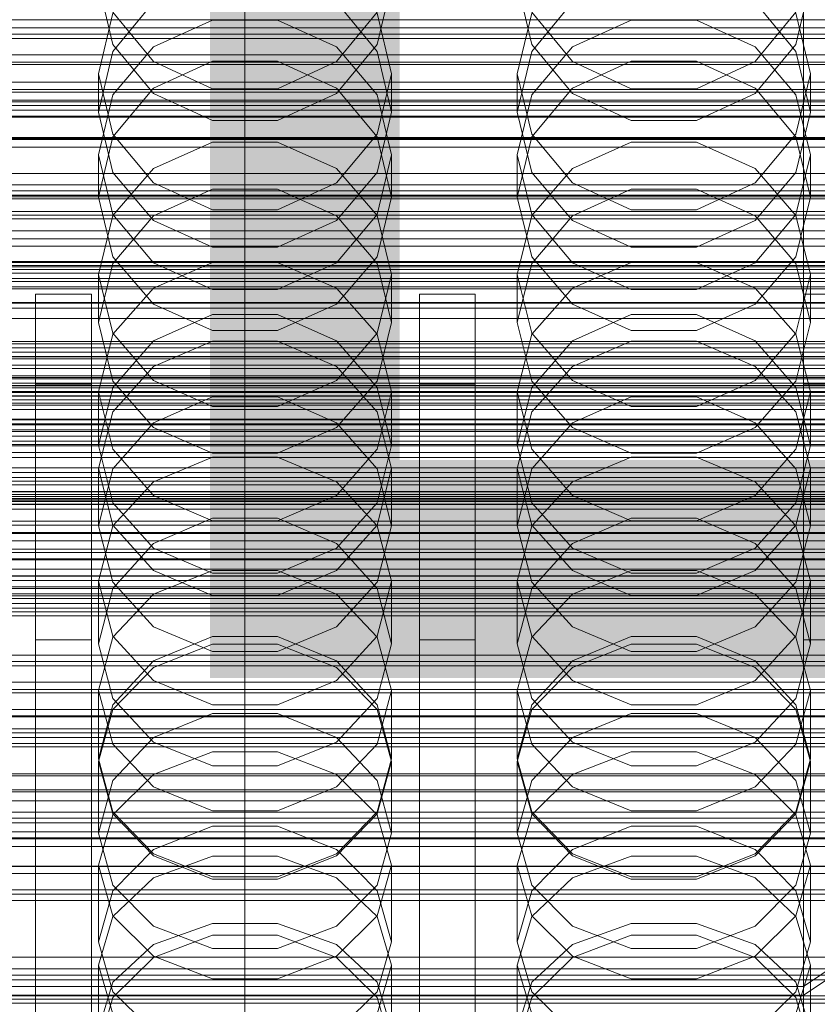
# Model space of a CAD drawing. Header units: millimetres. Extents: x -2233 to 61924, y -68080 to 6847.
# Tile 134 of 256: x 18 to 132, y -34523 to -34382. Entities that reach past the tile are written whole.
import ezdxf

# ---------------------------------------------------------------- set-up
doc = ezdxf.new("R2010")
doc.units = ezdxf.units.MM
for name, color, linetype, lineweight in [('COTAS_O', 1, 'Continuous', 0), ('COTAS_P', 1, 'Continuous', 0), ('frontal_briquetadora', 7, 'Continuous', 0), ('frontal_C01', 7, 'Continuous', 0), ('frontal_C02', 7, 'Continuous', 0), ('frontal_C03', 7, 'Continuous', 0), ('frontal_mezcladora', 7, 'Continuous', 0), ('frontal_secador', 7, 'Continuous', 0), ('frontal_tolva', 7, 'Continuous', 0), ('frontal_tolva-C01', 7, 'Continuous', 0)]:
    doc.layers.add(name, color=color, linetype=linetype, lineweight=lineweight)
doc.dimstyles.new('R19_100', dxfattribs={"dimtxt": 250, "dimasz": 150, "dimexe": 150, "dimexo": 80, "dimgap": 100, "dimtad": 1, "dimtih": 1, "dimtoh": 1, "dimdsep": 46, "dimcen": 0.09, "dimadec": 0, "dimazin": 0, "dimtfac": 1, "dimtdec": 4, "dimtofl": 0, "dimtmove": 0, "dimatfit": 3, "dimfxl": 1, "dimtolj": 1, "dimtzin": 0, "dimarcsym": 0})

# ---------------------------------------------------------------- blocks, each defined once
blk = doc.blocks.new('DIM_R28_48')
at = {"layer": 'COTAS_P'}
for p, q in [((-1750, -34600), (-1600, -34555)), ((2600, -34600), (2450, -34555)), ((-1750, -35500), (-1750, -34600)), ((-1750, -34600), (2600, -34600)), ((-1750, -34600), (-1600, -34645)), ((2600, -34600), (2450, -34645)), ((2600, -35500), (2600, -34600))]:
    blk.add_line(p, q, dxfattribs=at)
blk.add_text('4350 P', height=250, dxfattribs=at).set_placement((425, -34500))
blk = doc.blocks.new('DIM_R28_50')
at = {"layer": 'COTAS_P'}
for p, q in [((1705.78, -34504.95), (1551.9, -34475.9)), ((-194.22, -34704.95), (1705.78, -34504.95)), ((1705.78, -34504.95), (1561.32, -34565.4)), ((1800, -35400), (1705.78, -34504.95)), ((-194.22, -34704.95), (-49.75, -34644.49)), ((-100, -35600), (-194.22, -34704.95)), ((-194.22, -34704.95), (-40.33, -34734))]:
    blk.add_line(p, q, dxfattribs=at)
blk.add_text('1910.5 P', height=250, rotation=6.009, dxfattribs=at).set_placement((745.32, -34505.49))
blk = doc.blocks.new('DIM_R28_52')
at = {"layer": 'COTAS_O'}
for p, q in [((-1725, -33700), (-1575, -33655)), ((1725, -33700), (1575, -33655)), ((-1725, -34400), (-1725, -33700)), ((-1725, -33700), (1725, -33700)), ((-1725, -33700), (-1575, -33745)), ((1725, -33700), (1575, -33745)), ((1725, -34400), (1725, -33700))]:
    blk.add_line(p, q, dxfattribs=at)
blk.add_text('3450 O', height=250, dxfattribs=at).set_placement((0, -33600))
blk = doc.blocks.new('DIM_R28_53')
at = {"layer": 'COTAS_P'}
for p, q in [((-150, -32300), (550, -32300)), ((550, -32300), (505, -32450)), ((550, -34900), (550, -32300)), ((550, -32300), (595, -32450)), ((550, -34900), (505, -34750)), ((550, -34900), (595, -34750)), ((-150, -34900), (550, -34900))]:
    blk.add_line(p, q, dxfattribs=at)
blk.add_text('2600 P', height=250, rotation=90, dxfattribs=at).set_placement((450, -33600))
blk = doc.blocks.new('DIM_R28_55')
at = {"layer": 'COTAS_O'}
for p, q in [((-650, -33700), (50, -33700)), ((50, -33700), (5, -33850)), ((50, -34900), (50, -33700)), ((50, -33700), (95, -33850)), ((50, -34900), (5, -34750)), ((50, -34900), (95, -34750)), ((-650, -34900), (50, -34900))]:
    blk.add_line(p, q, dxfattribs=at)
blk.add_text('1200 O', height=250, rotation=90, dxfattribs=at).set_placement((-50, -34300))
blk = doc.blocks.new('DIM_R28_56')
at = {"layer": 'COTAS_O'}
for p, q in [((-650, -34200), (-500, -34155)), ((650, -34200), (500, -34155)), ((-650, -34900), (-650, -34200)), ((-650, -34200), (650, -34200)), ((-650, -34200), (-500, -34245)), ((650, -34200), (500, -34245)), ((650, -34900), (650, -34200))]:
    blk.add_line(p, q, dxfattribs=at)
blk.add_text('1300 O', height=250, dxfattribs=at).set_placement((0, -34100))
blk = doc.blocks.new('DIM_R28_61')
at = {"layer": 'COTAS_P'}
for p, q in [((-305, -34680), (395, -34680)), ((395, -34680), (350, -34830)), ((395, -36000), (395, -34680)), ((395, -34680), (440, -34830)), ((395, -36000), (350, -35850)), ((395, -36000), (440, -35850)), ((-305, -36000), (395, -36000))]:
    blk.add_line(p, q, dxfattribs=at)
blk.add_text('1320 P', height=250, rotation=90, dxfattribs=at).set_placement((295, -35340))

msp = doc.modelspace()

# ---------------------------------------------------------------- linework, layer by layer
at = {"layer": 'frontal_briquetadora'}
for p, q in [((31.08, -34385.296), (29, -34376.522)), ((71, -34376.522), (68.92, -34385.296)), ((91.08, -34385.296), (89, -34376.522)), ((131, -34376.522), (128.92, -34385.296)), ((31.08, -34386.283), (36.906, -34379.254)), ((63.094, -34379.254), (68.92, -34386.283)), ((91.08, -34386.283), (96.906, -34379.254)), ((123.094, -34379.254), (128.92, -34386.283)), ((31.08, -34380.809), (29, -34389.484)), ((31.08, -34380.664), (36.907, -34387.722)), ((63.093, -34387.722), (68.92, -34380.664)), ((71, -34389.484), (68.92, -34380.809)), ((91.08, -34380.809), (89, -34389.484)), ((91.08, -34380.664), (96.907, -34387.722)), ((123.093, -34387.722), (128.92, -34380.664)), ((131, -34389.484), (128.92, -34380.809)), ((36.907, -34385.622), (45.327, -34381.804)), ((45.327, -34381.804), (54.673, -34381.804)), ((54.673, -34381.804), (63.093, -34385.622)), ((96.907, -34385.622), (105.327, -34381.804)), ((105.327, -34381.804), (114.673, -34381.804)), ((114.673, -34381.804), (123.093, -34385.622)), ((36.906, -34392.292), (31.08, -34385.296)), ((31.08, -34392.502), (36.907, -34385.622)), ((63.093, -34385.622), (68.92, -34392.502)), ((68.92, -34385.296), (63.094, -34392.292)), ((96.906, -34392.292), (91.08, -34385.296)), ((91.08, -34392.502), (96.907, -34385.622)), ((123.093, -34385.622), (128.92, -34392.502)), ((128.92, -34385.296), (123.094, -34392.292)), ((29, -34394.99), (31.08, -34386.283)), ((68.92, -34386.283), (71, -34394.99)), ((89, -34394.99), (91.08, -34386.283)), ((128.92, -34386.283), (131, -34394.99)), ((45.326, -34387.688), (36.906, -34391.571)), ((36.907, -34387.722), (45.327, -34391.639)), ((54.674, -34387.688), (45.326, -34387.688)), ((54.673, -34391.639), (63.093, -34387.722)), ((63.094, -34391.571), (54.674, -34387.688)), ((105.326, -34387.688), (96.906, -34391.571)), ((96.907, -34387.722), (105.327, -34391.639)), ((114.674, -34387.688), (105.326, -34387.688)), ((114.673, -34391.639), (123.093, -34387.722)), ((123.094, -34391.571), (114.674, -34387.688)), ((29, -34389.484), (29, -34394.99)), ((29, -34389.484), (31.08, -34398.159)), ((68.92, -34398.159), (71, -34389.484)), ((71, -34389.484), (71, -34394.99)), ((89, -34389.484), (89, -34394.99)), ((89, -34389.484), (91.08, -34398.159)), ((128.92, -34398.159), (131, -34389.484)), ((131, -34389.484), (131, -34394.99)), ((36.906, -34391.571), (31.08, -34398.53)), ((45.327, -34391.639), (54.673, -34391.639)), ((68.92, -34398.53), (63.094, -34391.571)), ((96.906, -34391.571), (91.08, -34398.53)), ((105.327, -34391.639), (114.673, -34391.639)), ((128.92, -34398.53), (123.094, -34391.571)), ((29, -34401.081), (31.08, -34392.502)), ((45.326, -34396.159), (36.906, -34392.292)), ((63.094, -34392.292), (54.674, -34396.159)), ((68.92, -34392.502), (71, -34401.081)), ((89, -34401.081), (91.08, -34392.502)), ((105.326, -34396.159), (96.906, -34392.292)), ((123.094, -34392.292), (114.674, -34396.159)), ((128.92, -34392.502), (131, -34401.081)), ((31.08, -34403.634), (29, -34394.99)), ((71, -34394.99), (68.92, -34403.634)), ((91.08, -34403.634), (89, -34394.99)), ((131, -34394.99), (128.92, -34403.634)), ((54.674, -34396.159), (45.326, -34396.159)), ((114.674, -34396.159), (105.326, -34396.159)), ((31.08, -34398.53), (29, -34407.145)), ((31.08, -34398.159), (36.907, -34405.116)), ((63.093, -34405.116), (68.92, -34398.159)), ((71, -34407.145), (68.92, -34398.53)), ((91.08, -34398.53), (89, -34407.145)), ((91.08, -34398.159), (96.907, -34405.116)), ((123.093, -34405.116), (128.92, -34398.159)), ((131, -34407.145), (128.92, -34398.53)), ((36.907, -34403.051), (45.327, -34399.304)), ((45.327, -34399.304), (54.673, -34399.304)), ((54.673, -34399.304), (63.093, -34403.051)), ((96.907, -34403.051), (105.327, -34399.304)), ((105.327, -34399.304), (114.673, -34399.304)), ((114.673, -34399.304), (123.093, -34403.051)), ((29, -34401.081), (29, -34407.145)), ((31.08, -34409.66), (29, -34401.081)), ((71, -34401.081), (68.92, -34409.66)), ((71, -34401.081), (71, -34407.145)), ((89, -34401.081), (89, -34407.145)), ((91.08, -34409.66), (89, -34401.081)), ((131, -34401.081), (128.92, -34409.66)), ((131, -34401.081), (131, -34407.145)), ((31.08, -34409.801), (36.907, -34403.051)), ((36.906, -34410.517), (31.08, -34403.634)), ((63.093, -34403.051), (68.92, -34409.801)), ((68.92, -34403.634), (63.094, -34410.517)), ((91.08, -34409.801), (96.907, -34403.051)), ((96.906, -34410.517), (91.08, -34403.634)), ((123.093, -34403.051), (128.92, -34409.801)), ((128.92, -34403.634), (123.094, -34410.517)), ((36.907, -34405.116), (45.327, -34408.976)), ((54.673, -34408.976), (63.093, -34405.116)), ((96.907, -34405.116), (105.327, -34408.976)), ((114.673, -34408.976), (123.093, -34405.116)), ((29, -34407.145), (31.08, -34415.689)), ((45.326, -34405.988), (36.906, -34409.807)), ((54.674, -34405.988), (45.326, -34405.988)), ((63.094, -34409.807), (54.674, -34405.988)), ((68.92, -34415.689), (71, -34407.145)), ((89, -34407.145), (91.08, -34415.689)), ((105.326, -34405.988), (96.906, -34409.807)), ((114.674, -34405.988), (105.326, -34405.988)), ((123.094, -34409.807), (114.674, -34405.988)), ((128.92, -34415.689), (131, -34407.145)), ((29, -34418.219), (31.08, -34409.801)), ((36.907, -34416.54), (31.08, -34409.66)), ((36.906, -34409.807), (31.08, -34416.648)), ((45.327, -34408.976), (54.673, -34408.976)), ((68.92, -34409.66), (63.093, -34416.54)), ((68.92, -34416.648), (63.094, -34409.807)), ((68.92, -34409.801), (71, -34418.219)), ((89, -34418.219), (91.08, -34409.801)), ((96.907, -34416.54), (91.08, -34409.66)), ((96.906, -34409.807), (91.08, -34416.648)), ((105.327, -34408.976), (114.673, -34408.976)), ((128.92, -34409.66), (123.093, -34416.54)), ((128.92, -34416.648), (123.094, -34409.807)), ((128.92, -34409.801), (131, -34418.219)), ((45.326, -34414.319), (36.906, -34410.517)), ((63.094, -34410.517), (54.674, -34414.319)), ((105.326, -34414.319), (96.906, -34410.517)), ((123.094, -34410.517), (114.674, -34414.319)), ((54.674, -34414.319), (45.326, -34414.319)), ((114.674, -34414.319), (105.326, -34414.319)), ((31.08, -34416.648), (29, -34425.108)), ((31.08, -34415.689), (36.906, -34422.488)), ((45.327, -34416.505), (36.907, -34420.17)), ((45.327, -34420.358), (36.907, -34416.54)), ((54.673, -34416.505), (45.327, -34416.505)), ((63.093, -34420.17), (54.673, -34416.505)), ((63.093, -34416.54), (54.673, -34420.358)), ((63.094, -34422.488), (68.92, -34415.689)), ((71, -34425.108), (68.92, -34416.648)), ((91.08, -34416.648), (89, -34425.108)), ((91.08, -34415.689), (96.906, -34422.488)), ((105.327, -34416.505), (96.907, -34420.17)), ((105.327, -34420.358), (96.907, -34416.54)), ((114.673, -34416.505), (105.327, -34416.505)), ((123.093, -34420.17), (114.673, -34416.505)), ((123.093, -34416.54), (114.673, -34420.358)), ((123.094, -34422.488), (128.92, -34415.689)), ((131, -34425.108), (128.92, -34416.648)), ((29, -34418.219), (29, -34425.108)), ((29, -34418.219), (31.08, -34426.637)), ((68.92, -34426.637), (71, -34418.219)), ((71, -34418.219), (71, -34425.108)), ((89, -34418.219), (89, -34425.108)), ((89, -34418.219), (91.08, -34426.637)), ((128.92, -34426.637), (131, -34418.219)), ((131, -34418.219), (131, -34425.108)), ((36.907, -34420.17), (31.08, -34426.776)), ((54.673, -34420.358), (45.327, -34420.358)), ((68.92, -34426.776), (63.093, -34420.17)), ((96.907, -34420.17), (91.08, -34426.776)), ((114.673, -34420.358), (105.327, -34420.358)), ((128.92, -34426.776), (123.093, -34420.17)), ((36.906, -34422.488), (45.326, -34426.241)), ((54.674, -34426.241), (63.094, -34422.488)), ((96.906, -34422.488), (105.326, -34426.241)), ((114.674, -34426.241), (123.094, -34422.488)), ((36.906, -34427.72), (45.326, -34423.972)), ((45.326, -34423.972), (54.674, -34423.972)), ((54.674, -34423.972), (63.094, -34427.72)), ((96.906, -34427.72), (105.326, -34423.972)), ((105.326, -34423.972), (114.674, -34423.972)), ((114.674, -34423.972), (123.094, -34427.72)), ((31.08, -34433.486), (29, -34425.108)), ((71, -34425.108), (68.92, -34433.486)), ((91.08, -34433.486), (89, -34425.108)), ((131, -34425.108), (128.92, -34433.486)), ((31.08, -34426.776), (29, -34435.012)), ((31.08, -34426.637), (36.907, -34433.388)), ((45.326, -34426.241), (54.674, -34426.241)), ((63.093, -34433.388), (68.92, -34426.637)), ((71, -34435.012), (68.92, -34426.776)), ((91.08, -34426.776), (89, -34435.012)), ((91.08, -34426.637), (96.907, -34433.388)), ((105.326, -34426.241), (114.674, -34426.241)), ((123.093, -34433.388), (128.92, -34426.637)), ((131, -34435.012), (128.92, -34426.776)), ((31.08, -34434.426), (36.906, -34427.72)), ((36.907, -34431.392), (45.327, -34427.785)), ((45.327, -34427.785), (54.673, -34427.785)), ((54.673, -34427.785), (63.093, -34431.392)), ((63.094, -34427.72), (68.92, -34434.426)), ((91.08, -34434.426), (96.906, -34427.72)), ((96.907, -34431.392), (105.327, -34427.785)), ((105.327, -34427.785), (114.673, -34427.785)), ((114.673, -34427.785), (123.093, -34431.392)), ((123.094, -34427.72), (128.92, -34434.426)), ((31.08, -34437.891), (36.907, -34431.392)), ((63.093, -34431.392), (68.92, -34437.891)), ((91.08, -34437.891), (96.907, -34431.392)), ((123.093, -34431.392), (128.92, -34437.891)), ((36.906, -34440.145), (31.08, -34433.486)), ((36.907, -34433.388), (45.327, -34437.134)), ((54.673, -34437.134), (63.093, -34433.388)), ((68.92, -34433.486), (63.094, -34440.145)), ((96.906, -34440.145), (91.08, -34433.486)), ((96.907, -34433.388), (105.327, -34437.134)), ((114.673, -34437.134), (123.093, -34433.388)), ((128.92, -34433.486), (123.094, -34440.145)), ((200, -34434.477), (-160, -34434.477)), ((29, -34442.708), (31.08, -34434.426)), ((29, -34435.012), (29, -34442.708)), ((29, -34435.012), (31.08, -34443.249)), ((68.92, -34434.426), (71, -34442.708)), ((68.92, -34443.249), (71, -34435.012)), ((71, -34435.012), (71, -34442.708)), ((89, -34442.708), (91.08, -34434.426)), ((89, -34435.012), (89, -34442.708)), ((89, -34435.012), (91.08, -34443.249)), ((128.92, -34434.426), (131, -34442.708)), ((128.92, -34443.249), (131, -34435.012)), ((131, -34435.012), (131, -34442.708)), ((45.326, -34435.765), (36.906, -34439.459)), ((54.674, -34435.765), (45.326, -34435.765)), ((63.094, -34439.459), (54.674, -34435.765)), ((105.326, -34435.765), (96.906, -34439.459)), ((114.674, -34435.765), (105.326, -34435.765)), ((123.094, -34439.459), (114.674, -34435.765)), ((29, -34445.996), (31.08, -34437.891)), ((45.327, -34437.134), (54.673, -34437.134)), ((68.92, -34437.891), (71, -34445.996)), ((89, -34445.996), (91.08, -34437.891)), ((105.327, -34437.134), (114.673, -34437.134)), ((128.92, -34437.891), (131, -34445.996)), ((36.906, -34439.459), (31.08, -34446.067)), ((68.92, -34446.067), (63.094, -34439.459)), ((96.906, -34439.459), (91.08, -34446.067)), ((128.92, -34446.067), (123.094, -34439.459)), ((-160, -34439.62), (200, -34439.62)), ((45.326, -34443.818), (36.906, -34440.145)), ((63.094, -34440.145), (54.674, -34443.818)), ((105.326, -34443.818), (96.906, -34440.145)), ((123.094, -34440.145), (114.674, -34443.818)), ((31.08, -34450.901), (29, -34442.708)), ((31.08, -34443.249), (36.907, -34449.855)), ((63.093, -34449.855), (68.92, -34443.249)), ((71, -34442.708), (68.92, -34450.901)), ((91.08, -34450.901), (89, -34442.708)), ((91.08, -34443.249), (96.907, -34449.855)), ((123.093, -34449.855), (128.92, -34443.249)), ((131, -34442.708), (128.92, -34450.901)), ((36.907, -34447.906), (45.327, -34444.394)), ((54.674, -34443.818), (45.326, -34443.818)), ((45.327, -34444.394), (54.673, -34444.394)), ((54.673, -34444.394), (63.093, -34447.906)), ((96.907, -34447.906), (105.327, -34444.394)), ((114.674, -34443.818), (105.326, -34443.818)), ((105.327, -34444.394), (114.673, -34444.394)), ((114.673, -34444.394), (123.093, -34447.906)), ((29, -34445.996), (29, -34454.221)), ((31.08, -34454.101), (29, -34445.996)), ((31.08, -34446.067), (29, -34454.221)), ((71, -34445.996), (68.92, -34454.101)), ((71, -34454.221), (68.92, -34446.067)), ((71, -34445.996), (71, -34454.221)), ((89, -34445.996), (89, -34454.221)), ((91.08, -34454.101), (89, -34445.996)), ((91.08, -34446.067), (89, -34454.221)), ((131, -34445.996), (128.92, -34454.101)), ((131, -34454.221), (128.92, -34446.067)), ((131, -34445.996), (131, -34454.221)), ((31.08, -34454.234), (36.907, -34447.906)), ((63.093, -34447.906), (68.92, -34454.234)), ((91.08, -34454.234), (96.907, -34447.906)), ((123.093, -34447.906), (128.92, -34454.234)), ((36.907, -34449.855), (45.327, -34453.52)), ((54.673, -34453.52), (63.093, -34449.855)), ((96.907, -34449.855), (105.327, -34453.52)), ((114.673, -34453.52), (123.093, -34449.855)), ((200, -34451.11), (-160, -34451.11)), ((36.906, -34457.404), (31.08, -34450.901)), ((68.92, -34450.901), (63.094, -34457.404)), ((96.906, -34457.404), (91.08, -34450.901)), ((128.92, -34450.901), (123.094, -34457.404)), ((45.326, -34453.127), (36.906, -34456.734)), ((54.674, -34453.127), (45.326, -34453.127)), ((45.327, -34453.52), (54.673, -34453.52)), ((63.094, -34456.734), (54.674, -34453.127)), ((105.326, -34453.127), (96.906, -34456.734)), ((114.674, -34453.127), (105.326, -34453.127)), ((105.327, -34453.52), (114.673, -34453.52)), ((123.094, -34456.734), (114.674, -34453.127)), ((29, -34454.221), (31.08, -34462.278)), ((29, -34462.125), (31.08, -34454.234)), ((36.907, -34460.601), (31.08, -34454.101)), ((68.92, -34454.101), (63.093, -34460.601)), ((68.92, -34462.278), (71, -34454.221)), ((68.92, -34454.234), (71, -34462.125)), ((89, -34454.221), (91.08, -34462.278)), ((89, -34462.125), (91.08, -34454.234)), ((96.907, -34460.601), (91.08, -34454.101)), ((128.92, -34454.101), (123.093, -34460.601)), ((128.92, -34462.278), (131, -34454.221)), ((128.92, -34454.234), (131, -34462.125)), ((-160, -34457.538), (200, -34457.538)), ((36.906, -34456.734), (31.08, -34463.181)), ((45.326, -34460.988), (36.906, -34457.404)), ((63.094, -34457.404), (54.674, -34460.988)), ((68.92, -34463.18), (63.094, -34456.734)), ((96.906, -34456.734), (91.08, -34463.181)), ((105.326, -34460.988), (96.906, -34457.404)), ((123.094, -34457.404), (114.674, -34460.988)), ((128.92, -34463.18), (123.094, -34456.734)), ((45.327, -34460.596), (36.907, -34464.004)), ((45.327, -34464.208), (36.907, -34460.601)), ((54.673, -34460.596), (45.327, -34460.596)), ((63.093, -34464.004), (54.673, -34460.596)), ((63.093, -34460.601), (54.673, -34464.208)), ((105.327, -34460.596), (96.907, -34464.004)), ((105.327, -34464.208), (96.907, -34460.601)), ((114.673, -34460.596), (105.327, -34460.596)), ((123.093, -34464.004), (114.673, -34460.596)), ((123.093, -34460.601), (114.673, -34464.208)), ((200, -34461.368), (-160, -34461.368)), ((29, -34462.125), (29, -34471.125)), ((29, -34462.125), (31.08, -34470.016)), ((54.674, -34460.988), (45.326, -34460.988)), ((68.92, -34470.016), (71, -34462.125)), ((71, -34462.125), (71, -34471.125)), ((89, -34462.125), (89, -34471.125)), ((89, -34462.125), (91.08, -34470.016)), ((114.674, -34460.988), (105.326, -34460.988)), ((128.92, -34470.016), (131, -34462.125)), ((131, -34462.125), (131, -34471.125)), ((31.08, -34463.181), (29, -34471.125)), ((31.08, -34462.278), (36.906, -34468.668)), ((63.094, -34468.668), (68.92, -34462.278)), ((71, -34471.125), (68.92, -34463.18)), ((91.08, -34463.181), (89, -34471.125)), ((91.08, -34462.278), (96.906, -34468.668)), ((123.094, -34468.668), (128.92, -34462.278)), ((131, -34471.125), (128.92, -34463.18)), ((-160, -34463.94), (200, -34463.94)), ((36.907, -34464.004), (31.08, -34470.145)), ((54.673, -34464.208), (45.327, -34464.208)), ((68.92, -34470.145), (63.093, -34464.004)), ((96.907, -34464.004), (91.08, -34470.145)), ((114.673, -34464.208), (105.327, -34464.208)), ((128.92, -34470.145), (123.093, -34464.004)), ((36.906, -34468.668), (45.326, -34472.188)), ((54.674, -34472.188), (63.094, -34468.668)), ((96.906, -34468.668), (105.326, -34472.188)), ((114.674, -34472.188), (123.094, -34468.668)), ((31.08, -34470.145), (29, -34477.803)), ((31.08, -34470.016), (36.907, -34476.344)), ((36.906, -34473.572), (45.326, -34470.06)), ((45.326, -34470.06), (54.674, -34470.06)), ((54.674, -34470.06), (63.094, -34473.572)), ((63.093, -34476.344), (68.92, -34470.016)), ((71, -34477.803), (68.92, -34470.145)), ((91.08, -34470.145), (89, -34477.803)), ((91.08, -34470.016), (96.907, -34476.344)), ((96.906, -34473.572), (105.326, -34470.06)), ((105.326, -34470.06), (114.674, -34470.06)), ((114.674, -34470.06), (123.094, -34473.572)), ((123.093, -34476.344), (128.92, -34470.016)), ((131, -34477.803), (128.92, -34470.145)), ((31.08, -34478.964), (29, -34471.125)), ((36.907, -34474.485), (45.327, -34471.151)), ((45.327, -34471.151), (54.673, -34471.151)), ((54.673, -34471.151), (63.093, -34474.485)), ((71, -34471.125), (68.92, -34478.964)), ((91.08, -34478.964), (89, -34471.125)), ((96.907, -34474.485), (105.327, -34471.151)), ((105.327, -34471.151), (114.673, -34471.151)), ((114.673, -34471.151), (123.093, -34474.485)), ((131, -34471.125), (128.92, -34478.964)), ((45.326, -34472.188), (54.674, -34472.188)), ((105.326, -34472.188), (114.674, -34472.188)), ((31.08, -34479.841), (36.906, -34473.572)), ((31.08, -34480.494), (36.907, -34474.485)), ((63.093, -34474.485), (68.92, -34480.494)), ((63.094, -34473.572), (68.92, -34479.841)), ((91.08, -34479.841), (96.906, -34473.572)), ((91.08, -34480.494), (96.907, -34474.485)), ((123.093, -34474.485), (128.92, -34480.494)), ((123.094, -34473.572), (128.92, -34479.841)), ((36.907, -34476.344), (45.327, -34479.856)), ((54.673, -34479.856), (63.093, -34476.344)), ((96.907, -34476.344), (105.327, -34479.856)), ((114.673, -34479.856), (123.093, -34476.344)), ((200, -34478.149), (-160, -34478.149)), ((29, -34477.803), (29, -34487.557)), ((29, -34477.803), (31.08, -34485.461)), ((36.906, -34485.172), (31.08, -34478.964)), ((68.92, -34478.964), (63.094, -34485.172)), ((68.92, -34485.461), (71, -34477.803)), ((71, -34477.803), (71, -34487.557)), ((89, -34477.803), (89, -34487.557)), ((89, -34477.803), (91.08, -34485.461)), ((96.906, -34485.172), (91.08, -34478.964)), ((128.92, -34478.964), (123.094, -34485.172)), ((128.92, -34485.461), (131, -34477.803)), ((131, -34477.803), (131, -34487.557)), ((29, -34487.557), (31.08, -34479.841)), ((45.327, -34479.856), (54.673, -34479.856)), ((68.92, -34479.841), (71, -34487.557)), ((89, -34487.557), (91.08, -34479.841)), ((105.327, -34479.856), (114.673, -34479.856)), ((128.92, -34479.841), (131, -34487.557)), ((-160, -34481.433), (200, -34481.433)), ((29, -34487.986), (31.08, -34480.494)), ((45.326, -34481.091), (36.906, -34484.534)), ((54.674, -34481.091), (45.326, -34481.091)), ((63.094, -34484.534), (54.674, -34481.091)), ((68.92, -34480.494), (71, -34487.986)), ((89, -34487.986), (91.08, -34480.494)), ((105.326, -34481.091), (96.906, -34484.534)), ((114.674, -34481.091), (105.326, -34481.091)), ((123.094, -34484.534), (114.674, -34481.091)), ((128.92, -34480.494), (131, -34487.986)), ((-160, -34483.291), (200, -34483.291)), ((36.906, -34484.534), (31.08, -34490.676)), ((68.92, -34490.676), (63.094, -34484.534)), ((96.906, -34484.534), (91.08, -34490.676)), ((128.92, -34490.676), (123.094, -34484.534)), ((-160, -34485.849), (200, -34485.849)), ((31.08, -34485.461), (36.907, -34491.602)), ((45.326, -34488.588), (36.906, -34485.172)), ((63.094, -34485.172), (54.674, -34488.588)), ((63.093, -34491.602), (68.92, -34485.461)), ((91.08, -34485.461), (96.907, -34491.602)), ((105.326, -34488.588), (96.906, -34485.172)), ((123.094, -34485.172), (114.674, -34488.588)), ((123.093, -34491.602), (128.92, -34485.461)), ((36.907, -34489.803), (45.327, -34486.586)), ((45.327, -34486.586), (54.673, -34486.586)), ((54.673, -34486.586), (63.093, -34489.803)), ((96.907, -34489.803), (105.327, -34486.586)), ((105.327, -34486.586), (114.673, -34486.586)), ((114.673, -34486.586), (123.093, -34489.803)), ((31.08, -34495.158), (29, -34487.557)), ((29, -34487.986), (29, -34498.23)), ((31.08, -34495.478), (29, -34487.986)), ((54.674, -34488.588), (45.326, -34488.588)), ((71, -34487.557), (68.92, -34495.158)), ((71, -34487.986), (68.92, -34495.478)), ((71, -34487.986), (71, -34498.23)), ((91.08, -34495.158), (89, -34487.557)), ((89, -34487.986), (89, -34498.23)), ((91.08, -34495.478), (89, -34487.986)), ((114.674, -34488.588), (105.326, -34488.588)), ((131, -34487.557), (128.92, -34495.158)), ((131, -34487.986), (128.92, -34495.478)), ((131, -34487.986), (131, -34498.23)), ((-160, -34489.719), (200, -34489.719)), ((-160, -34489.991), (200, -34489.991)), ((31.08, -34495.6), (36.907, -34489.803)), ((63.093, -34489.803), (68.92, -34495.6)), ((91.08, -34495.6), (96.907, -34489.803)), ((123.093, -34489.803), (128.92, -34495.6)), ((31.08, -34490.676), (29, -34498.23)), ((36.907, -34491.602), (45.327, -34495.01)), ((54.673, -34495.01), (63.093, -34491.602)), ((71, -34498.23), (68.92, -34490.676)), ((91.08, -34490.676), (89, -34498.23)), ((96.907, -34491.602), (105.327, -34495.01)), ((114.673, -34495.01), (123.093, -34491.602)), ((131, -34498.23), (128.92, -34490.676)), ((-160, -34492.29), (200, -34492.29)), ((-160, -34493.614), (200, -34493.614)), ((29, -34502.829), (31.08, -34495.6)), ((36.906, -34501.17), (31.08, -34495.158)), ((36.907, -34501.486), (31.08, -34495.478)), ((45.327, -34495.01), (54.673, -34495.01)), ((68.92, -34495.478), (63.093, -34501.486)), ((68.92, -34495.158), (63.094, -34501.17)), ((68.92, -34495.6), (71, -34502.829)), ((89, -34502.829), (91.08, -34495.6)), ((96.906, -34501.17), (91.08, -34495.158)), ((96.907, -34501.486), (91.08, -34495.478)), ((105.327, -34495.01), (114.673, -34495.01)), ((128.92, -34495.478), (123.093, -34501.486)), ((128.92, -34495.158), (123.094, -34501.17)), ((128.92, -34495.6), (131, -34502.829)), ((45.326, -34497.219), (36.906, -34500.552)), ((54.674, -34497.219), (45.326, -34497.219)), ((63.094, -34500.552), (54.674, -34497.219)), ((105.326, -34497.219), (96.906, -34500.552)), ((114.674, -34497.219), (105.326, -34497.219)), ((123.094, -34500.552), (114.674, -34497.219)), ((-160, -34498.03), (200, -34498.03)), ((29, -34498.23), (31.08, -34505.662)), ((68.92, -34505.662), (71, -34498.23)), ((89, -34498.23), (91.08, -34505.662)), ((128.92, -34505.662), (131, -34498.23)), ((36.906, -34500.552), (31.08, -34506.493)), ((45.326, -34504.474), (36.906, -34501.17)), ((45.327, -34504.82), (36.907, -34501.486)), ((45.327, -34501.512), (36.907, -34504.604)), ((54.673, -34501.512), (45.327, -34501.512)), ((63.093, -34501.486), (54.673, -34504.82)), ((63.093, -34504.604), (54.673, -34501.512)), ((63.094, -34501.17), (54.674, -34504.474)), ((68.92, -34506.493), (63.094, -34500.552)), ((96.906, -34500.552), (91.08, -34506.493)), ((105.326, -34504.474), (96.906, -34501.17)), ((105.327, -34504.82), (96.907, -34501.486)), ((105.327, -34501.512), (96.907, -34504.604)), ((114.673, -34501.512), (105.327, -34501.512)), ((123.093, -34501.486), (114.673, -34504.82)), ((123.093, -34504.604), (114.673, -34501.512)), ((123.094, -34501.17), (114.674, -34504.474)), ((128.92, -34506.493), (123.094, -34500.552)), ((29, -34502.829), (29, -34513.787)), ((29, -34502.829), (31.08, -34510.058)), ((68.92, -34510.058), (71, -34502.829)), ((71, -34502.829), (71, -34513.787)), ((89, -34502.829), (89, -34513.787)), ((89, -34502.829), (91.08, -34510.058)), ((128.92, -34510.058), (131, -34502.829)), ((131, -34502.829), (131, -34513.787)), ((36.907, -34504.604), (31.08, -34510.176)), ((31.08, -34505.662), (36.906, -34511.534)), ((54.674, -34504.474), (45.326, -34504.474)), ((54.673, -34504.82), (45.327, -34504.82)), ((68.92, -34510.176), (63.093, -34504.604)), ((63.094, -34511.534), (68.92, -34505.662)), ((96.907, -34504.604), (91.08, -34510.176)), ((91.08, -34505.662), (96.906, -34511.534)), ((114.674, -34504.474), (105.326, -34504.474)), ((114.673, -34504.82), (105.327, -34504.82)), ((128.92, -34510.176), (123.093, -34504.604)), ((123.094, -34511.534), (128.92, -34505.662)), ((31.08, -34506.493), (29, -34513.787)), ((71, -34513.787), (68.92, -34506.493)), ((91.08, -34506.493), (89, -34513.787)), ((131, -34513.787), (128.92, -34506.493)), ((31.08, -34510.058), (36.907, -34515.855)), ((63.093, -34515.855), (68.92, -34510.058)), ((91.08, -34510.058), (96.907, -34515.855)), ((123.093, -34515.855), (128.92, -34510.058)), ((31.08, -34510.176), (29, -34517.123)), ((36.907, -34514.166), (45.327, -34511.161)), ((45.327, -34511.161), (54.673, -34511.161)), ((54.673, -34511.161), (63.093, -34514.166)), ((71, -34517.123), (68.92, -34510.176)), ((91.08, -34510.176), (89, -34517.123)), ((96.907, -34514.166), (105.327, -34511.161)), ((105.327, -34511.161), (114.673, -34511.161)), ((114.673, -34511.161), (123.093, -34514.166)), ((131, -34517.123), (128.92, -34510.176)), ((36.906, -34511.534), (45.326, -34514.76)), ((36.906, -34516.027), (45.326, -34512.811)), ((45.326, -34512.811), (54.674, -34512.811)), ((54.674, -34514.76), (63.094, -34511.534)), ((54.674, -34512.811), (63.094, -34516.027)), ((96.906, -34511.534), (105.326, -34514.76)), ((96.906, -34516.027), (105.326, -34512.811)), ((105.326, -34512.811), (114.674, -34512.811)), ((114.674, -34514.76), (123.094, -34511.534)), ((114.674, -34512.811), (123.094, -34516.027)), ((31.08, -34520.952), (29, -34513.787)), ((31.08, -34519.58), (36.907, -34514.166)), ((63.093, -34514.166), (68.92, -34519.58)), ((71, -34513.787), (68.92, -34520.952)), ((91.08, -34520.952), (89, -34513.787)), ((91.08, -34519.58), (96.907, -34514.166)), ((123.093, -34514.166), (128.92, -34519.58)), ((131, -34513.787), (128.92, -34520.952)), ((45.326, -34514.76), (54.674, -34514.76)), ((105.326, -34514.76), (114.674, -34514.76)), ((31.08, -34521.752), (36.906, -34516.027)), ((36.907, -34515.855), (45.327, -34519.072)), ((54.673, -34519.072), (63.093, -34515.855)), ((63.094, -34516.027), (68.92, -34521.752)), ((91.08, -34521.752), (96.906, -34516.027)), ((96.907, -34515.855), (105.327, -34519.072)), ((114.673, -34519.072), (123.093, -34515.855)), ((123.094, -34516.027), (128.92, -34521.752)), ((29, -34517.123), (29, -34528.769)), ((29, -34517.123), (31.08, -34524.071)), ((68.92, -34524.071), (71, -34517.123)), ((71, -34517.123), (71, -34528.769)), ((89, -34517.123), (89, -34528.769)), ((89, -34517.123), (91.08, -34524.071)), ((128.92, -34524.071), (131, -34517.123)), ((131, -34517.123), (131, -34528.769)), ((29, -34526.331), (31.08, -34519.58)), ((45.327, -34519.072), (54.673, -34519.072)), ((68.92, -34519.58), (71, -34526.331)), ((89, -34526.331), (91.08, -34519.58)), ((105.327, -34519.072), (114.673, -34519.072)), ((128.92, -34519.58), (131, -34526.331)), ((36.906, -34526.603), (31.08, -34520.952)), ((68.92, -34520.952), (63.094, -34526.603)), ((96.906, -34526.603), (91.08, -34520.952)), ((128.92, -34520.952), (123.094, -34526.603)), ((29, -34528.769), (31.08, -34521.752)), ((68.92, -34521.752), (71, -34528.769)), ((89, -34528.769), (91.08, -34521.752)), ((128.92, -34521.752), (131, -34528.769))]:
    msp.add_line(p, q, dxfattribs=at)
at = {"layer": 'frontal_C01'}
for p, q in [((130, -34520.192), (130, -34257.579)), ((130, -34263.359), (130, -34525.972)), ((228.298, -34453.88), (130, -34520.192)), ((130, -34520.192), (0, -34520.192)), ((130, -34782.805), (130, -34520.192))]:
    msp.add_line(p, q, dxfattribs=at)
at = {"layer": 'frontal_C02'}
for p, q in [((130, -34521.432), (130, -34230.937)), ((130, -34236.667), (130, -34527.162)), ((-311.15, -34416.368), (311.15, -34416.368)), ((-311.15, -34416.964), (311.15, -34416.964)), ((-311.15, -34417.501), (311.15, -34417.501)), ((-311.15, -34419.249), (311.15, -34419.249)), ((-311.15, -34420.287), (311.15, -34420.287)), ((-311.15, -34423.068), (311.15, -34423.068)), ((-311.15, -34424.535), (311.15, -34424.535)), ((-311.15, -34428.159), (311.15, -34428.159)), ((-311.15, -34429.956), (311.15, -34429.956)), ((-440, -34432.754), (440, -34432.754)), ((-440, -34432.965), (440, -34432.965)), ((-440, -34433.156), (440, -34433.156)), ((-440, -34433.775), (440, -34433.775)), ((-440, -34434.143), (440, -34434.143)), ((-440, -34435.128), (440, -34435.128)), ((311.15, -34434.176), (-311.15, -34434.176)), ((-440, -34435.648), (440, -34435.648)), ((-311.15, -34436.18), (311.15, -34436.18)), ((-440, -34436.932), (440, -34436.932)), ((-440, -34437.569), (440, -34437.569)), ((440, -34439.064), (-440, -34439.064)), ((-440, -34439.774), (440, -34439.774)), ((-311.15, -34440.709), (311.15, -34440.709)), ((-440, -34441.379), (440, -34441.379)), ((-440, -34442.114), (440, -34442.114)), ((-440, -34443.719), (440, -34443.719)), ((-311.15, -34442.784), (311.15, -34442.784)), ((-440, -34444.429), (440, -34444.429)), ((-440, -34445.925), (440, -34445.925)), ((-440, -34446.561), (440, -34446.561)), ((-440, -34447.845), (440, -34447.845)), ((-311.15, -34447.313), (311.15, -34447.313)), ((-440, -34448.365), (440, -34448.365)), ((-440, -34449.351), (440, -34449.351)), ((-311.15, -34449.317), (311.15, -34449.317)), ((-440, -34449.718), (440, -34449.718)), ((-440, -34450.338), (440, -34450.338)), ((-440, -34450.528), (440, -34450.528)), ((-440, -34450.739), (440, -34450.739)), ((-311.15, -34453.538), (311.15, -34453.538)), ((-311.15, -34455.334), (311.15, -34455.334)), ((228.298, -34455.696), (130, -34521.432)), ((-311.15, -34458.959), (311.15, -34458.959)), ((-311.15, -34460.426), (311.15, -34460.426)), ((-311.15, -34463.207), (311.15, -34463.207)), ((-311.15, -34464.244), (311.15, -34464.244)), ((-311.15, -34465.992), (311.15, -34465.992)), ((-311.15, -34466.529), (311.15, -34466.529)), ((-311.15, -34467.125), (311.15, -34467.125)), ((130, -34521.432), (0, -34521.432)), ((130, -34811.926), (130, -34521.432))]:
    msp.add_line(p, q, dxfattribs=at)
at = {"layer": 'frontal_C03'}
for p, q in [((1250, -34382.923), (-1250, -34382.923)), ((1250, -34383.804), (-1250, -34383.804)), ((1250, -34384.458), (-1250, -34384.458)), ((1250, -34386.765), (-1250, -34386.765)), ((-1250, -34387.823), (1250, -34387.823)), ((1250, -34390.675), (-1250, -34390.675)), ((1250, -34391.732), (-1250, -34391.732)), ((1250, -34394.039), (-1250, -34394.039)), ((-1500, -34395.695), (1500, -34395.695)), ((1250, -34394.693), (-1250, -34394.693)), ((1250, -34395.574), (-1250, -34395.574)), ((1530, -34398.773), (-1530, -34398.773)), ((1530, -34403.773), (-1530, -34403.773)), ((1250, -34405.381), (-1250, -34405.381)), ((1500, -34407.104), (-1500, -34407.104)), ((1250, -34406.262), (-1250, -34406.262)), ((1250, -34406.915), (-1250, -34406.915)), ((1500, -34407.389), (-1500, -34407.389)), ((1250, -34409.223), (-1250, -34409.223)), ((-1250, -34410.28), (1250, -34410.28)), ((1250, -34413.132), (-1250, -34413.132)), ((1250, -34414.19), (-1250, -34414.19)), ((1250, -34416.497), (-1250, -34416.497)), ((1250, -34417.151), (-1250, -34417.151)), ((1250, -34418.032), (-1250, -34418.032)), ((-1500, -34418.797), (1500, -34418.797)), ((-1500, -34422.245), (1500, -34422.245)), ((1250, -34427.838), (-1250, -34427.838)), ((1250, -34428.72), (-1250, -34428.72)), ((1250, -34429.373), (-1250, -34429.373)), ((1500, -34431.228), (-1500, -34431.228)), ((1250, -34431.68), (-1250, -34431.68)), ((-1250, -34432.738), (1250, -34432.738)), ((1250, -34435.59), (-1250, -34435.59)), ((1250, -34436.647), (-1250, -34436.647)), ((1250, -34438.955), (-1250, -34438.955)), ((1250, -34439.608), (-1250, -34439.608)), ((1250, -34440.49), (-1250, -34440.49)), ((1250, -34450.296), (-1250, -34450.296)), ((1250, -34451.177), (-1250, -34451.177)), ((1250, -34451.831), (-1250, -34451.831)), ((1250, -34454.138), (-1250, -34454.138)), ((1500, -34456.351), (-1500, -34456.351)), ((-1250, -34455.195), (1250, -34455.195)), ((1250, -34458.048), (-1250, -34458.048)), ((1250, -34459.105), (-1250, -34459.105)), ((1250, -34461.412), (-1250, -34461.412)), ((1250, -34462.066), (-1250, -34462.066)), ((1250, -34462.947), (-1250, -34462.947)), ((-1500, -34465.334), (1500, -34465.334)), ((1250, -34472.754), (-1250, -34472.754)), ((1250, -34473.635), (-1250, -34473.635)), ((1250, -34474.288), (-1250, -34474.288)), ((1250, -34476.596), (-1250, -34476.596)), ((-1250, -34477.653), (1250, -34477.653)), ((1250, -34480.505), (-1250, -34480.505)), ((1250, -34481.563), (-1250, -34481.563)), ((1250, -34483.87), (-1250, -34483.87)), ((1250, -34484.523), (-1250, -34484.523)), ((1250, -34485.405), (-1250, -34485.405)), ((1250, -34495.211), (-1250, -34495.211)), ((1250, -34496.092), (-1250, -34496.092)), ((1250, -34496.746), (-1250, -34496.746)), ((1250, -34499.053), (-1250, -34499.053)), ((-1250, -34500.111), (1250, -34500.111)), ((1250, -34502.963), (-1250, -34502.963)), ((1250, -34504.02), (-1250, -34504.02)), ((1250, -34506.328), (-1250, -34506.328)), ((1250, -34506.981), (-1250, -34506.981)), ((1250, -34507.862), (-1250, -34507.862)), ((1250, -34517.669), (-1250, -34517.669)), ((1250, -34518.55), (-1250, -34518.55)), ((1250, -34519.204), (-1250, -34519.204)), ((1250, -34521.511), (-1250, -34521.511)), ((-1250, -34522.568), (1250, -34522.568))]:
    msp.add_line(p, q, dxfattribs=at)
at = {"layer": 'frontal_mezcladora'}
for p, q in [((20, -34433.911), (20, -34421.05)), ((20, -34421.05), (28, -34421.05)), ((28, -34433.911), (28, -34421.05)), ((75, -34433.911), (75, -34421.05)), ((75, -34421.05), (83, -34421.05)), ((83, -34433.911), (83, -34421.05)), ((130, -34433.911), (130, -34421.05)), ((130, -34421.05), (138, -34421.05)), ((20, -34470.534), (20, -34433.911)), ((20, -34433.911), (28, -34433.911)), ((28, -34470.534), (28, -34433.911)), ((75, -34470.534), (75, -34433.911)), ((75, -34433.911), (83, -34433.911)), ((83, -34470.534), (83, -34433.911)), ((130, -34470.534), (130, -34433.911)), ((130, -34433.911), (138, -34433.911)), ((-420, -34435), (240, -34435)), ((-420, -34442.586), (240, -34442.586)), ((-280, -34450), (280, -34450)), ((-420, -34464.602), (240, -34464.602)), ((20, -34525.346), (20, -34470.534)), ((20, -34470.534), (28, -34470.534)), ((28, -34525.346), (28, -34470.534)), ((75, -34525.346), (75, -34470.534)), ((75, -34470.534), (83, -34470.534)), ((83, -34525.346), (83, -34470.534)), ((130, -34525.346), (130, -34470.534)), ((130, -34470.534), (138, -34470.534)), ((-420, -34498.893), (240, -34498.893))]:
    msp.add_line(p, q, dxfattribs=at)
at = {"layer": 'frontal_secador'}
for p, q in [((1360, -34381.784), (-1360, -34381.784)), ((1360, -34388.141), (-1360, -34388.141)), ((1360, -34392.137), (-1360, -34392.137)), ((1360, -34393.5), (-1360, -34393.5)), ((1250, -34393.25), (-1250, -34393.25)), ((1250, -34409.715), (-1250, -34409.715)), ((1250, -34422.349), (-1250, -34422.349)), ((1250, -34430.291), (-1250, -34430.291)), ((1250, -34433), (-1250, -34433)), ((-1250, -34516), (1250, -34516)), ((-1250, -34522), (1250, -34522))]:
    msp.add_line(p, q, dxfattribs=at)
at = {"layer": 'frontal_tolva'}
for p, q in [((-670, -34400), (670, -34400)), ((600, -34400), (-600, -34400)), ((-600, -34406.849), (600, -34406.849)), ((-670, -34412), (670, -34412)), ((-660, -34420), (660, -34420)), ((-660, -34430), (660, -34430)), ((-1821.5, -34492), (1821.5, -34492)), ((-1821.5, -34503), (1821.5, -34503))]:
    msp.add_line(p, q, dxfattribs=at)
at = {"layer": 'frontal_tolva-C01'}
for p, q in [((-600, -34398.619), (600, -34398.619)), ((600, -34398.891), (-600, -34398.891)), ((600, -34400), (-600, -34400))]:
    msp.add_line(p, q, dxfattribs=at)

# ---------------------------------------------------------------- dimensions: what is measured, and where the dimension line sits
at = {"layer": 'COTAS_O'}
for p1, p2, distance, picture, middle in [((-650, -34900), (-650, -33700), -700, 'DIM_R28_55', (50, -34300)), ((-1725, -34400), (1725, -34400), 700, 'DIM_R28_52', (0, -33700)), ((-650, -34900), (650, -34900), 700, 'DIM_R28_56', (0, -34200))]:
    dim = msp.add_aligned_dim(p1=p1, p2=p2, distance=distance, text='<> O', dimstyle='R19_100', dxfattribs=at)
    dim.commit()
    dim.dimension.update_dxf_attribs({"geometry": picture, "text_midpoint": middle})
at = {"layer": 'COTAS_P'}
for p1, p2, distance, picture, middle in [((-150, -34900), (-150, -32300), -700, 'DIM_R28_53', (550, -33600)), ((-100, -35600), (1800, -35400), 900, 'DIM_R28_50', (755.784, -34604.945)), ((-1750, -35500), (2600, -35500), 900, 'DIM_R28_48', (425, -34600)), ((-305, -36000), (-305, -34680), -700, 'DIM_R28_61', (395, -35340))]:
    dim = msp.add_aligned_dim(p1=p1, p2=p2, distance=distance, text='<> P', dimstyle='R19_100', dxfattribs=at)
    dim.commit()
    dim.dimension.update_dxf_attribs({"geometry": picture, "text_midpoint": middle})

doc.saveas('drawing.dxf')
